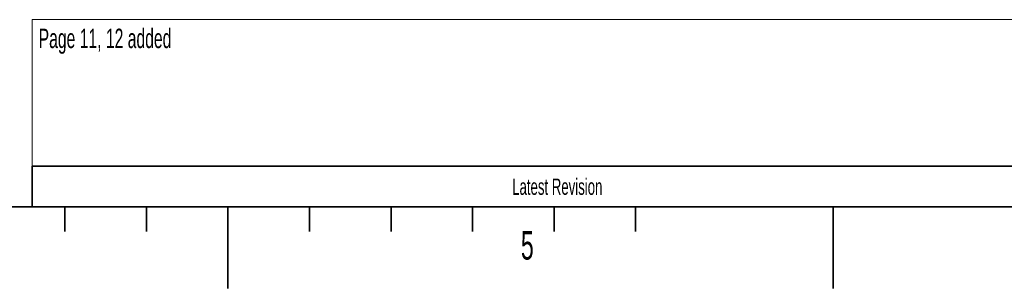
# Model space of a CAD drawing. Header units: millimetres. Extents: x 0 to 12429, y 0 to 8400.
# Tile 61 of 133: x 5469 to 7885, y 0 to 660. Entities that reach past the tile are written whole.
import ezdxf

# ---------------------------------------------------------------- set-up
doc = ezdxf.new("R2010")
doc.units = ezdxf.units.MM
doc.header["$LTSCALE"] = 20
doc.linetypes.add('CENTERX2', pattern=[20.32, 12.7, -2.54, 2.54, -2.54])
doc.styles.add('SLDTEXTSTYLE0', font='TXT', dxfattribs={"width": 0.605})

msp = doc.modelspace()

# ---------------------------------------------------------------- linework, layer by layer
at = {"color": 7, "linetype": 'Continuous', "lineweight": 18}
for p, q in [((8060, 660), (5500, 660)), ((5500, 660), (5500, 300))]:
    msp.add_line(p, q, dxfattribs=at)
at = {"color": 7, "linetype": 'Continuous', "lineweight": 35}
for p, q in [((5500, 300), (8060, 300)), ((5500, 300), (5500, 200)), ((400, 200), (11720, 200)), ((5580, 200), (5580, 140)), ((5780, 200), (5780, 140)), ((5980, 200), (5980, 0)), ((6180, 200), (6180, 140)), ((6380, 200), (6380, 140)), ((6580, 200), (6580, 140)), ((6780, 200), (6780, 140)), ((6980, 200), (6980, 140)), ((7465, 0), (7465, 200))]:
    msp.add_line(p, q, dxfattribs=at)
at = {"color": 7, "linetype": 'CENTERX2', "lineweight": 35}
msp.add_line((5980, 200), (5980, 0), dxfattribs=at)

# ---------------------------------------------------------------- texts
at = {"color": 7, "linetype": 'Continuous', "lineweight": 0, "style": 'SLDTEXTSTYLE0'}
for s, insert, char_height, attachment_point in [('Page 11, 12 added', (5515.562694, 637.814358), 47.625, 1), ('Latest Revision', (6787.988124, 269.668989), 40, 2), ('5', (6698.689774, 140.641073), 70, 1)]:
    msp.add_mtext(s, dxfattribs=dict(at, insert=insert, char_height=char_height, attachment_point=attachment_point))

doc.saveas('drawing.dxf')
